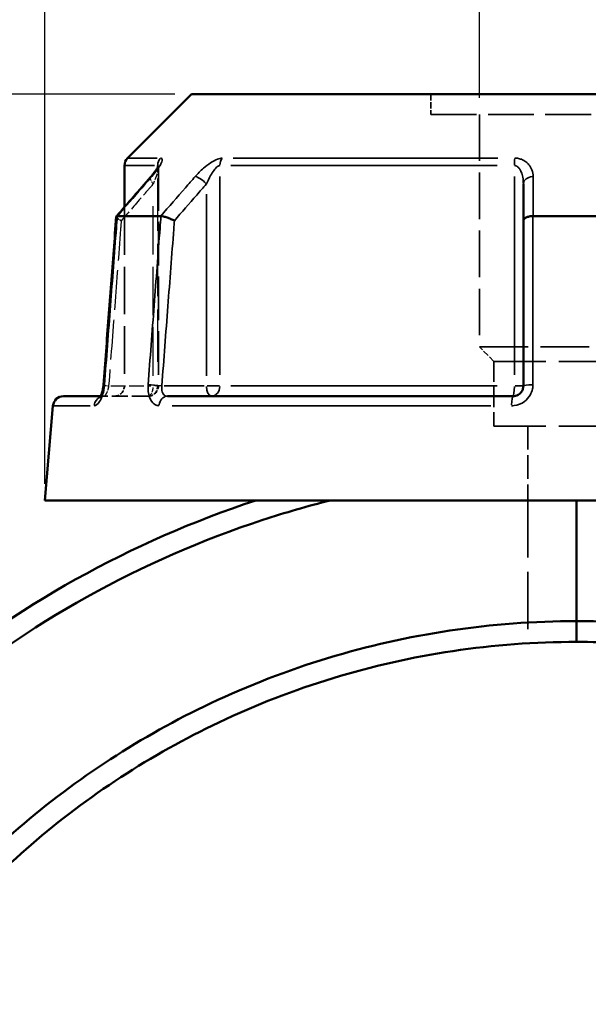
# Model space of a CAD drawing. Header units: millimetres. Extents: x 0 to 898, y 0 to 863.
# Tile 5 of 15: x 361 to 416, y 370 to 464. Entities that reach past the tile are written whole.
import ezdxf

# ---------------------------------------------------------------- set-up
doc = ezdxf.new("R2010")
doc.units = ezdxf.units.MM
doc.linetypes.add('DASHED', pattern=[0.2067, 0.1654, -0.0413])
for name, color, linetype, lineweight in [('Dimension (ANSI)', 7, 'Continuous', 25), ('Hidden (ANSI)', 7, 'DASHED', 35), ('Hidden Narrow (ANSI)', 7, 'DASHED', 25), ('Visible (ANSI)', 7, 'Continuous', 50), ('Visible Narrow (ANSI)', 7, 'Continuous', 35)]:
    doc.layers.add(name, color=color, linetype=linetype, lineweight=lineweight)
doc.styles.add('Note Text (ANSI)', font='tahoma.ttf')
doc.dimstyles.new('Default - mm (ANSI)', dxfattribs={"dimtxt": 3.048, "dimasz": 2.5, "dimexe": 3.175, "dimexo": 1.6002, "dimgap": 0.8, "dimtad": 0, "dimtoh": 1, "dimrnd": 1e-08, "dimzin": 4, "dimdsep": 46, "dimtxsty": 'Note Text (ANSI)', "dimcen": 0.09, "dimdle": 10, "dimclrd": 256, "dimclre": 256, "dimclrt": 256, "dimadec": 1, "dimazin": 1, "dimtfac": 1, "dimtofl": 0, "dimtmove": 0, "dimatfit": 3, "dimfxl": 1, "dimtolj": 1, "dimtzin": 4, "dimlwd": -1, "dimlwe": -1, "dimarcsym": 0})

# ---------------------------------------------------------------- blocks, each defined once
blk = doc.blocks.new('*D6')
at = {"layer": 'Defpoints', "color": 0, "transparency": 16777216}
for p in [(405.265, 496.827), (405.265, 455.109), (423.896, 455.109)]:
    blk.add_point(p, dxfattribs=at)
at = {"layer": 'Dimension (ANSI)', "transparency": 16777216}
for p, q in [((405.265, 456.709), (405.265, 500.002)), ((423.896, 456.709), (423.896, 500.002)), ((405.265, 496.827), (402.765, 496.827)), ((421.396, 496.827), (407.765, 496.827))]:
    blk.add_line(p, q, dxfattribs=at)
for points in [[(407.765, 497.244), (407.765, 496.41), (405.265, 496.827)], [(421.396, 497.244), (421.396, 496.41), (423.896, 496.827)]]:
    blk.add_solid(points, dxfattribs=at)
at = {"layer": 'Dimension (ANSI)', "transparency": 16777216, "insert": (392.242, 498.421), "char_height": 3.048, "attachment_point": 1, "style": 'Note Text (ANSI)'}
blk.add_mtext('\\A1;18.63', dxfattribs=at)
blk = doc.blocks.new('*D9')
at = {"layer": 'Defpoints', "color": 0, "transparency": 16777216}
for p in [(276.751, 457.058), (377.664, 457.058), (414.71, 222.06)]:
    blk.add_point(p, dxfattribs=at)
at = {"layer": 'Dimension (ANSI)', "transparency": 16777216}
for p, q in [((376.063, 457.058), (273.576, 457.058)), ((276.751, 454.558), (276.751, 356.519)), ((276.751, 224.56), (276.751, 342.6)), ((413.109, 222.06), (273.576, 222.06))]:
    blk.add_line(p, q, dxfattribs=at)
for points in [[(276.334, 454.558), (277.168, 454.558), (276.751, 457.058)], [(276.334, 224.56), (277.168, 224.56), (276.751, 222.06)]]:
    blk.add_solid(points, dxfattribs=at)
at = {"layer": 'Dimension (ANSI)', "transparency": 16777216, "insert": (275.164, 343.4), "char_height": 3.048, "attachment_point": 1, "rotation": 90, "style": 'Note Text (ANSI)'}
blk.add_mtext('\\A1;235.00', dxfattribs=at)
blk = doc.blocks.new('*D10')
at = {"layer": 'Defpoints', "color": 0, "transparency": 16777216}
for p in [(363.581, 512.073), (363.581, 418.073), (465.581, 418.073)]:
    blk.add_point(p, dxfattribs=at)
at = {"layer": 'Dimension (ANSI)', "transparency": 16777216}
for p, q in [((363.581, 419.674), (363.581, 515.248)), ((465.581, 419.674), (465.581, 515.248)), ((366.081, 512.073), (405.863, 512.073)), ((463.081, 512.073), (423.298, 512.073))]:
    blk.add_line(p, q, dxfattribs=at)
for points in [[(366.081, 512.49), (366.081, 511.657), (363.581, 512.073)], [(463.081, 512.49), (463.081, 511.657), (465.581, 512.073)]]:
    blk.add_solid(points, dxfattribs=at)
at = {"layer": 'Dimension (ANSI)', "transparency": 16777216, "insert": (406.663, 514.366), "char_height": 3.048, "attachment_point": 1, "style": 'Note Text (ANSI)'}
blk.add_mtext('\\A1;{\\fAIGDT|b0|i0;\\H3.0480;\\ln}\\fTahoma|b0|i0;\\H3.0480;102.00', dxfattribs=at)

msp = doc.modelspace()

# ---------------------------------------------------------------- linework, layer by layer
at = {"layer": 'Hidden (ANSI)', "ltscale": 3.71263}
msp.add_line((400.607, 457.058), (400.607, 455.109), dxfattribs=at)
at = {"layer": 'Hidden (ANSI)', "ltscale": 26.547085}
msp.add_line((400.607, 455.109), (428.554, 455.109), dxfattribs=at)
at = {"layer": 'Hidden (ANSI)', "ltscale": 26.965408}
msp.add_line((405.265, 455.109), (405.265, 432.814), dxfattribs=at)
at = {"layer": 'Hidden (ANSI)', "ltscale": 25.380066}
msp.add_line((374.487, 450.058), (374.487, 429.073), dxfattribs=at)
at = {"layer": 'Hidden (ANSI)', "ltscale": 27.651951}
msp.add_line((371.231, 446.22), (371.231, 429.073), dxfattribs=at)
at = {"layer": 'Hidden (ANSI)', "ltscale": 28.316891}
msp.add_line((405.265, 432.814), (423.896, 432.814), dxfattribs=at)
at = {"layer": 'Hidden (ANSI)', "ltscale": 3.763801}
msp.add_line((406.662, 431.417), (405.265, 432.814), dxfattribs=at)
at = {"layer": 'Hidden (ANSI)', "ltscale": 30.086697}
for p, q in [((406.662, 431.417), (422.499, 431.417)), ((406.662, 425.208), (422.499, 425.208))]:
    msp.add_line(p, q, dxfattribs=at)
at = {"layer": 'Hidden (ANSI)', "ltscale": 11.825066}
msp.add_line((406.662, 431.417), (406.662, 425.208), dxfattribs=at)
at = {"layer": 'Hidden (ANSI)', "ltscale": 1.470216}
msp.add_line((368.949, 428.073), (369.243, 428.073), dxfattribs=at)
at = {"layer": 'Hidden (ANSI)', "ltscale": 9.334328}
msp.add_line((373.487, 428.073), (369.243, 428.073), dxfattribs=at)
at = {"layer": 'Hidden (ANSI)', "ltscale": 13.589911}
msp.add_line((409.923, 425.208), (409.923, 418.073), dxfattribs=at)
at = {"layer": 'Hidden (ANSI)', "ltscale": 33.165714}
msp.add_line((409.923, 418.073), (409.923, 404.363), dxfattribs=at)
at = {"layer": 'Hidden (ANSI)', "ltscale": 2.991791}
for centre in [(370.231, 429.073), (373.487, 429.073)]:
    msp.add_arc(centre, 1, 270, 0, dxfattribs=at)
at = {"layer": 'Hidden (ANSI)', "ltscale": 10.167908}
msp.add_ellipse((10407.435, -11043.982), major_axis=(-355.219, 16216.756), ratio=0.871292, start_param=0.764219, end_param=0.764548, dxfattribs=at)
at = {"layer": 'Hidden (ANSI)', "ltscale": 4.578621}
msp.add_open_spline([(373.733, 449.098), (373.832, 449.212), (373.925, 449.325), (374.097, 449.543), (374.175, 449.648), (374.312, 449.845), (374.371, 449.937), (374.437, 450.053), (374.456, 450.088), (374.481, 450.139), (374.489, 450.158), (374.499, 450.181), (374.502, 450.188), (374.504, 450.195), (374.502, 450.191), (374.494, 450.152), (374.49, 450.128), (374.488, 450.08), (374.487, 450.069), (374.487, 450.058)], degree=3, knots=[0, 0, 0, 0, 0.0532636, 0.0532636, 0.1065273, 0.1065273, 0.1597909, 0.1597909, 0.1864227, 0.1864227, 0.2069394, 0.2069394, 0.2220218, 0.2220218, 0.2454412, 0.2454412, 0.2621344, 0.2621344, 0.2663181, 0.2663181, 0.2663181, 0.2663181], dxfattribs=at)
at = {"layer": 'Hidden (ANSI)', "ltscale": 0.735482}
msp.add_open_spline([(374.487, 450.058), (374.487, 450.101), (374.491, 450.13), (374.497, 450.172), (374.501, 450.183), (374.503, 450.191), (374.503, 450.192), (374.503, 450.192)], degree=3, knots=[0.07909903, 0.07909903, 0.07909903, 0.07909903, 0.09474523, 0.09474523, 0.11073774, 0.11073774, 0.11830044, 0.11830044, 0.11830044, 0.11830044], dxfattribs=at)
at = {"layer": 'Hidden (ANSI)', "ltscale": 2.089202}
msp.add_open_spline([(370.446, 445.304), (370.444, 445.281), (370.458, 445.252), (370.52, 445.177), (370.576, 445.129), (370.722, 445.026), (370.813, 444.971), (370.917, 444.915), (370.918, 444.914), (370.919, 444.913)], degree=3, knots=[-0.1095545, -0.1095545, -0.1095545, -0.1095545, -0.0780847, -0.0780847, -0.0392991, -0.0392991, 0, 0, 0.0004763, 0.0004763, 0.0004763, 0.0004763], dxfattribs=at)
at = {"layer": 'Hidden (ANSI)', "ltscale": 0.527502}
msp.add_open_spline([(369.186, 428.875), (369.194, 428.922), (369.2, 428.97), (369.21, 429.062), (369.214, 429.106), (369.218, 429.149)], degree=3, knots=[0.27967862, 0.27967862, 0.27967862, 0.27967862, 0.29808648, 0.29808648, 0.31481397, 0.31481397, 0.31481397, 0.31481397], dxfattribs=at)
at = {"layer": 'Hidden (ANSI)', "ltscale": 1.701024}
msp.add_open_spline([(368.87, 427.949), (368.87, 427.949), (368.87, 427.949), (368.87, 427.949), (368.879, 427.959), (368.926, 427.992), (368.964, 428.015), (369.078, 428.056), (369.157, 428.073), (369.243, 428.073)], degree=3, knots=[0.22729393, 0.22729393, 0.22729393, 0.22729393, 0.22772718, 0.22772718, 0.25682997, 0.25682997, 0.28516168, 0.28516168, 0.31481104, 0.31481104, 0.31481104, 0.31481104], dxfattribs=at)
at = {"layer": 'Hidden (ANSI)', "ltscale": 1.700917}
msp.add_open_spline([(369.243, 428.073), (369.139, 428.073), (369.048, 428.049), (368.934, 427.999), (368.902, 427.976), (368.874, 427.954), (368.87, 427.949), (368.87, 427.949)], degree=3, knots=[0, 0, 0, 0, 0.03548795, 0.03548795, 0.06659065, 0.06659065, 0.08751627, 0.08751627, 0.08751627, 0.08751627], dxfattribs=at)
at = {"layer": 'Hidden (ANSI)', "ltscale": 0.402963}
msp.add_open_spline([(368.9, 427.99), (368.901, 427.991), (368.902, 427.992), (368.916, 428.014), (368.932, 428.041), (368.949, 428.073)], degree=3, knots=[0.1229755, 0.1229755, 0.1229755, 0.1229755, 0.12462258, 0.12462258, 0.15044821, 0.15044821, 0.15044821, 0.15044821], dxfattribs=at)
at = {"layer": 'Hidden (ANSI)', "ltscale": 0.420625}
msp.add_open_spline([(369.106, 428.492), (369.119, 428.537), (369.13, 428.585), (369.146, 428.652), (369.15, 428.672), (369.154, 428.692)], degree=3, knots=[0.22725759, 0.22725759, 0.22725759, 0.22725759, 0.24742921, 0.24742921, 0.25543248, 0.25543248, 0.25543248, 0.25543248], dxfattribs=at)
at = {"layer": 'Hidden Narrow (ANSI)', "ltscale": 30.390652}
msp.add_line((374.414, 448.966), (374.414, 430.12), dxfattribs=at)
at = {"layer": 'Hidden Narrow (ANSI)', "ltscale": 28.110817}
msp.add_line((373.987, 430.042), (373.987, 447.473), dxfattribs=at)
at = {"layer": 'Hidden Narrow (ANSI)', "ltscale": 8.457208}
msp.add_line((369.928, 429.073), (373.774, 429.073), dxfattribs=at)
at = {"layer": 'Hidden Narrow (ANSI)', "ltscale": 1.795034}
msp.add_line((374.486, 429.073), (374.032, 429.073), dxfattribs=at)
at = {"layer": 'Hidden Narrow (ANSI)', "ltscale": 2.029475}
msp.add_ellipse((374.487, 448.442), major_axis=(-0.755, 0.656), ratio=0.354319, start_param=0.059198, end_param=1.124761, dxfattribs=at)
at = {"layer": 'Hidden Narrow (ANSI)', "ltscale": 1.797881}
msp.add_ellipse((370.215, 429.073), major_axis=(-0.997, 0.076), ratio=0.04373, start_param=0.052443, end_param=0.996415, dxfattribs=at)
at = {"layer": 'Hidden Narrow (ANSI)', "ltscale": 2.692601}
for ratio in [0.5, 0.926566]:
    msp.add_ellipse((373.487, 429.073), major_axis=(0, -1), ratio=ratio, start_param=0.07854, end_param=1.492257, dxfattribs=at)
at = {"layer": 'Hidden Narrow (ANSI)', "ltscale": 0.633739}
msp.add_ellipse((369.243, 427.073), major_axis=(0, 1), ratio=0.921327, start_param=0.018488, end_param=0.351264, dxfattribs=at)
at = {"layer": 'Hidden Narrow (ANSI)', "ltscale": 3.591758}
msp.add_open_spline([(374.48, 450.138), (374.483, 450.126), (374.485, 450.113), (374.491, 450.039), (374.484, 449.959), (374.453, 449.782), (374.431, 449.686), (374.362, 449.432), (374.309, 449.266), (374.172, 448.883), (374.084, 448.663), (373.987, 448.442)], degree=3, knots=[0.0537364, 0.0537364, 0.0537364, 0.0537364, 0.0672144, 0.0672144, 0.1229221, 0.1229221, 0.1744041, 0.1744041, 0.2513157, 0.2513157, 0.345416, 0.345416, 0.345416, 0.345416], dxfattribs=at)
at = {"layer": 'Hidden Narrow (ANSI)', "ltscale": 8.571431}
msp.add_open_spline([(373.987, 448.442), (373.677, 448.085), (373.367, 447.728), (373.056, 447.371), (372.344, 446.552), (371.632, 445.733), (370.919, 444.913)], degree=3, knots=[1.3637913, 1.3637913, 1.3637913, 1.3637913, 1.5154883, 1.5154883, 1.5154883, 1.8638144, 1.8638144, 1.8638144, 1.8638144], dxfattribs=at)
at = {"layer": 'Hidden Narrow (ANSI)', "ltscale": 23.077942}
msp.add_open_spline([(370.919, 444.913), (370.899, 444.648), (370.879, 444.383), (370.671, 441.645), (370.483, 439.171), (370.295, 436.698), (370.101, 434.157), (369.908, 431.615), (369.715, 429.073)], degree=3, knots=[0.665056, 0.665056, 0.665056, 0.665056, 0.744865, 0.744865, 1.489729, 1.489729, 1.489729, 2.255126, 2.255126, 2.255126, 2.255126], dxfattribs=at)
at = {"layer": 'Hidden Narrow (ANSI)', "ltscale": 2.712011}
msp.add_open_spline([(369.715, 429.073), (369.705, 429.007), (369.692, 428.941), (369.655, 428.772), (369.626, 428.672), (369.552, 428.459), (369.504, 428.354), (369.38, 428.144), (369.303, 428.073), (369.243, 428.073)], degree=3, knots=[0, 0, 0, 0, 0.0398263, 0.0398263, 0.1035483, 0.1035483, 0.1863869, 0.1863869, 0.314811, 0.314811, 0.314811, 0.314811], dxfattribs=at)
at = {"layer": 'Visible (ANSI)'}
for p, q in [((377.664, 457.058), (371.523, 450.918)), ((377.664, 457.058), (451.498, 457.058)), ((371.231, 450.211), (371.231, 446.22)), ((409.481, 448.442), (409.481, 444.913)), ((370.555, 445.363), (374.716, 445.363)), ((410.42, 445.363), (418.741, 445.363)), ((409.481, 444.913), (409.481, 429.073)), ((365.372, 428.073), (368.949, 428.073)), ((375.343, 428.073), (408.481, 428.073)), ((364.376, 427.161), (363.581, 418.073)), ((363.581, 418.073), (465.581, 418.073)), ((414.581, 418.073), (414.581, 406.487)), ((414.581, 406.487), (414.581, 418.073)), ((414.581, 404.498), (414.581, 406.487)), ((414.581, 406.487), (414.581, 404.498))]:
    msp.add_line(p, q, dxfattribs=at)
for centre, start, end in [((372.231, 450.211), 135, 180), ((365.372, 427.073), 90, 175)]:
    msp.add_arc(centre, 1, start, end, dxfattribs=at)
msp.add_ellipse((10572.79, -11234.12), major_axis=(359.055, -16485.108), ratio=0.871263, start_param=3.905923, end_param=3.906246, dxfattribs=at)
for points, knots in [([(374.503, 450.192), (374.503, 450.192), (374.502, 450.19), (374.496, 450.174), (374.488, 450.153), (374.455, 450.086), (374.426, 450.032), (374.34, 449.888), (374.277, 449.793), (374.134, 449.591), (374.052, 449.484), (373.891, 449.284), (373.814, 449.191), (373.733, 449.098)], [0.1183004, 0.1183004, 0.1183004, 0.1183004, 0.1298416, 0.1298416, 0.1559652, 0.1559652, 0.1953205, 0.1953205, 0.2485839, 0.2485839, 0.3018473, 0.3018473, 0.345416, 0.345416, 0.345416, 0.345416]), ([(370.446, 445.304), (370.364, 444.227), (370.282, 443.15), (370.118, 440.996), (370.037, 439.919), (369.873, 437.765), (369.791, 436.688), (369.627, 434.534), (369.545, 433.457), (369.381, 431.303), (369.3, 430.226), (369.218, 429.149)], [0.63343, 0.63343, 0.63343, 0.63343, 0.957769, 0.957769, 1.282109, 1.282109, 1.606448, 1.606448, 1.930787, 1.930787, 2.255126, 2.255126, 2.255126, 2.255126]), ([(370.544, 445.362), (370.492, 445.358), (370.46, 445.343), (370.448, 445.314), (370.446, 445.309), (370.446, 445.304)], [-0.15370835, -0.15370835, -0.15370835, -0.15370835, -0.11666606, -0.11666606, -0.10955446, -0.10955446, -0.10955446, -0.10955446]), ([(376.019, 444.913), (376.018, 444.914), (376.017, 444.915), (375.912, 444.971), (375.799, 445.026), (375.562, 445.129), (375.441, 445.177), (375.204, 445.26), (375.09, 445.294), (374.887, 445.343), (374.8, 445.358), (374.73, 445.362)], [-0.1538251, -0.1538251, -0.1538251, -0.1538251, -0.15335, -0.15335, -0.1141425, -0.1141425, -0.0754473, -0.0754473, -0.0369559, -0.0369559, 0, 0, 0, 0]), ([(410.395, 445.362), (410.272, 445.358), (410.153, 445.343), (409.93, 445.294), (409.829, 445.26), (409.66, 445.177), (409.594, 445.129), (409.504, 445.026), (409.481, 444.971), (409.481, 444.915), (409.481, 444.914), (409.481, 444.913)], [-0.1537082, -0.1537082, -0.1537082, -0.1537082, -0.116666, -0.116666, -0.0780848, -0.0780848, -0.039299, -0.039299, 0, 0, 0.0004764, 0.0004764, 0.0004764, 0.0004764]), ([(369.218, 429.149), (369.207, 429.012), (369.189, 428.874), (369.14, 428.615), (369.109, 428.493), (369.043, 428.285), (369.008, 428.196), (368.946, 428.064), (368.918, 428.016), (368.881, 427.962), (368.87, 427.949), (368.87, 427.949)], [0, 0, 0, 0, 0.0524687, 0.0524687, 0.1038572, 0.1038572, 0.1517375, 0.1517375, 0.1934363, 0.1934363, 0.2272939, 0.2272939, 0.2272939, 0.2272939]), ([(409.481, 429.073), (409.481, 429.008), (409.474, 428.942), (409.441, 428.774), (409.403, 428.674), (409.284, 428.463), (409.192, 428.357), (408.94, 428.168), (408.769, 428.1), (408.555, 428.076), (408.518, 428.073), (408.481, 428.073)], [0, 0, 0, 0, 0.0395748, 0.0395748, 0.1028944, 0.1028944, 0.1852099, 0.1852099, 0.2922201, 0.2922201, 0.3148111, 0.3148111, 0.3148111, 0.3148111]), ([(368.949, 428.073), (368.955, 428.085), (368.961, 428.097), (368.995, 428.168), (369.025, 428.24), (369.072, 428.375), (369.09, 428.432), (369.106, 428.492)], [0.15044821, 0.15044821, 0.15044821, 0.15044821, 0.15950627, 0.15950627, 0.20062077, 0.20062077, 0.22725759, 0.22725759, 0.22725759, 0.22725759]), ([(368.87, 427.949), (368.87, 427.949), (368.87, 427.95), (368.875, 427.955), (368.886, 427.968), (368.9, 427.99)], [0.08751627, 0.08751627, 0.08751627, 0.08751627, 0.09464308, 0.09464308, 0.1229755, 0.1229755, 0.1229755, 0.1229755]), ([(383.824, 418.073), (371.877, 414.147), (360.697, 407.906), (342.835, 392.845), (335.741, 384.523), (324.155, 365.266), (319.934, 354.175), (315.945, 332.958), (315.596, 322.945), (316.741, 313.108), (317.314, 308.189), (318.258, 303.315), (320.867, 293.764), (322.532, 289.089), (326.545, 280.041), (328.892, 275.67), (334.216, 267.33), (337.192, 263.361), (343.217, 256.475), (346.188, 253.489), (352.486, 247.921), (355.813, 245.339), (365.204, 238.97), (371.553, 235.606), (382.737, 231.159), (387.419, 229.691), (396.637, 227.539), (401.163, 226.81), (405.718, 226.398)], [0.316877, 0.316877, 0.316877, 0.316877, 0.699105, 0.699105, 1.027282, 1.027282, 1.382823, 1.382823, 1.684527, 1.684527, 1.684527, 1.83538, 1.83538, 1.986232, 1.986232, 2.137084, 2.137084, 2.287936, 2.287936, 2.416161, 2.416161, 2.544385, 2.544385, 2.762367, 2.762367, 2.911702, 2.911702, 3.051296, 3.051296, 3.051296, 3.051296]), ([(406.816, 228.3), (402.029, 228.686), (397.27, 229.431), (387.917, 231.62), (383.322, 233.064), (372.347, 237.438), (366.118, 240.746), (356.909, 247.008), (353.647, 249.547), (347.475, 255.02), (344.564, 257.955), (338.664, 264.721), (335.751, 268.62), (330.544, 276.811), (328.249, 281.103), (324.332, 289.984), (322.709, 294.573), (320.17, 303.942), (319.255, 308.722), (318.704, 313.544), (317.603, 323.189), (317.967, 333), (321.918, 353.773), (326.074, 364.624), (337.449, 383.45), (344.404, 391.58), (361.895, 406.286), (372.833, 412.375), (384.514, 416.206), (386.639, 416.903), (388.789, 417.526), (390.957, 418.073)], [-3.061038, -3.061038, -3.061038, -3.061038, -2.911702, -2.911702, -2.762367, -2.762367, -2.544385, -2.544385, -2.416161, -2.416161, -2.287936, -2.287936, -2.137084, -2.137084, -1.986232, -1.986232, -1.83538, -1.83538, -1.684527, -1.684527, -1.684527, -1.382823, -1.382823, -1.027282, -1.027282, -0.699105, -0.699105, -0.316877, -0.316877, -0.316877, -0.247346, -0.247346, -0.247346, -0.247346]), ([(414.581, 406.487), (410.518, 406.487), (406.456, 406.185), (398.472, 404.989), (394.549, 404.104), (386.875, 401.769), (383.124, 400.32), (372.858, 395.462), (366.643, 391.421), (355.763, 382.054), (351.041, 376.796), (344.722, 367.63), (342.639, 364.058), (339.033, 356.642), (337.51, 352.798), (335.059, 344.925), (334.132, 340.896), (332.892, 332.744), (332.581, 328.621), (332.581, 324.498), (332.581, 316.253), (333.834, 308.009), (339.31, 290.416), (344.165, 281.268), (356.272, 266.12), (363.246, 259.904), (379.672, 249.617), (389.305, 245.842), (404.332, 242.992), (409.456, 242.51), (414.581, 242.51)], [-3.141593, -3.141593, -3.141593, -3.141593, -2.992996, -2.992996, -2.846276, -2.846276, -2.699556, -2.699556, -2.430782, -2.430782, -2.174295, -2.174295, -2.023421, -2.023421, -1.872546, -1.872546, -1.721671, -1.721671, -1.570796, -1.570796, -1.570796, -1.269047, -1.269047, -0.896524, -0.896524, -0.55951, -0.55951, -0.187445, -0.187445, 0, 0, 0, 0]), ([(429.531, 243.884), (430.788, 244.117), (432.039, 244.38), (437.189, 245.586), (441.027, 246.788), (448.486, 249.739), (452.106, 251.489), (461.944, 257.168), (467.81, 261.701), (477.89, 271.923), (482.167, 277.546), (487.717, 287.193), (489.502, 290.921), (492.492, 298.603), (493.697, 302.557), (495.499, 310.601), (496.096, 314.691), (496.669, 322.914), (496.645, 327.048), (496.31, 331.155), (495.64, 339.371), (493.723, 347.484), (486.839, 364.573), (481.258, 373.296), (467.964, 387.41), (460.512, 393.039), (443.31, 401.96), (433.405, 404.943), (420.4, 406.332), (417.49, 406.487), (414.581, 406.487)], [-2.958276, -2.958276, -2.958276, -2.958276, -2.911507, -2.911507, -2.764789, -2.764789, -2.61807, -2.61807, -2.349236, -2.349236, -2.092824, -2.092824, -1.941993, -1.941993, -1.791163, -1.791163, -1.640332, -1.640332, -1.489501, -1.489501, -1.489501, -1.18784, -1.18784, -0.815349, -0.815349, -0.478433, -0.478433, -0.10643, -0.10643, 0, 0, 0, 0]), ([(414.581, 244.498), (409.596, 244.498), (404.611, 244.966), (389.989, 247.731), (380.613, 251.394), (364.61, 261.385), (357.809, 267.424), (345.985, 282.155), (341.231, 291.057), (335.847, 308.198), (334.603, 316.237), (334.581, 324.283), (334.57, 328.307), (334.863, 332.332), (336.052, 340.293), (336.948, 344.23), (339.321, 351.925), (340.799, 355.684), (344.305, 362.937), (346.332, 366.432), (352.487, 375.403), (357.092, 380.552), (367.713, 389.729), (373.784, 393.688), (383.818, 398.451), (387.485, 399.872), (394.989, 402.162), (398.825, 403.03), (406.634, 404.202), (410.607, 404.498), (414.581, 404.498)], [0, 0, 0, 0, 0.187445, 0.187445, 0.55951, 0.55951, 0.896524, 0.896524, 1.269047, 1.269047, 1.570796, 1.570796, 1.570796, 1.721671, 1.721671, 1.872546, 1.872546, 2.023421, 2.023421, 2.174295, 2.174295, 2.430782, 2.430782, 2.699556, 2.699556, 2.846276, 2.846276, 2.992996, 2.992996, 3.141593, 3.141593, 3.141593, 3.141593]), ([(414.581, 404.498), (417.426, 404.498), (420.272, 404.346), (432.992, 402.984), (442.678, 400.059), (459.489, 391.314), (466.767, 385.798), (479.734, 371.976), (485.168, 363.438), (491.85, 346.73), (493.702, 338.802), (494.334, 330.781), (494.649, 326.771), (494.662, 322.737), (494.082, 314.715), (493.489, 310.727), (491.711, 302.886), (490.526, 299.034), (487.592, 291.552), (485.843, 287.923), (480.413, 278.535), (476.235, 273.066), (466.399, 263.131), (460.681, 258.727), (451.099, 253.213), (447.573, 251.514), (440.312, 248.649), (436.577, 247.483), (431.69, 246.341), (430.597, 246.11), (429.5, 245.902)], [0, 0, 0, 0, 0.10643, 0.10643, 0.478433, 0.478433, 0.815349, 0.815349, 1.18784, 1.18784, 1.489501, 1.489501, 1.489501, 1.640332, 1.640332, 1.791163, 1.791163, 1.941993, 1.941993, 2.092824, 2.092824, 2.349236, 2.349236, 2.61807, 2.61807, 2.764789, 2.764789, 2.911507, 2.911507, 2.953496, 2.953496, 2.953496, 2.953496])]:
    msp.add_open_spline(points, degree=3, knots=knots, dxfattribs=at)
for points in [[(370.544, 445.362), (370.548, 445.363), (370.552, 445.363), (370.555, 445.363)], [(374.716, 445.363), (374.721, 445.363), (374.725, 445.363), (374.73, 445.362)], [(410.395, 445.362), (410.403, 445.363), (410.412, 445.363), (410.42, 445.363)], [(369.154, 428.692), (369.166, 428.751), (369.177, 428.813), (369.186, 428.875)]]:
    msp.add_open_spline(points, degree=3, dxfattribs=at)
at = {"layer": 'Visible Narrow (ANSI)'}
for p, q in [((371.531, 450.918), (374.381, 450.918)), ((381.653, 450.918), (407.019, 450.918)), ((374.107, 450.211), (371.239, 450.211)), ((374.414, 450.201), (374.414, 450.023)), ((406.967, 450.211), (381.429, 450.211)), ((380.376, 430.13), (380.376, 449.154)), ((408.618, 449.154), (408.618, 430.13)), ((379.087, 447.473), (379.087, 430.042)), ((378.874, 429.073), (375.028, 429.073)), ((380.33, 429.073), (379.151, 429.073)), ((381.429, 429.073), (406.967, 429.073)), ((409.478, 429.073), (408.689, 429.073)), ((367.945, 427.161), (364.386, 427.161)), ((406.373, 427.161), (375.79, 427.161))]:
    msp.add_line(p, q, dxfattribs=at)
for centre, major_axis, ratio, start_param, end_param in [((375.341, 450.211), (0, 1), 0.926566, 0.824668, 1.531526), ((381.165, 450.211), (0, -1), 0.789023, 3.966261, 4.673119), ((408.756, 450.211), (0, 1), 0.137542, 0.824668, 1.531526), ((374.487, 448.442), (-0.755, 0.656), 0.354319, 5.978161, 6.267131), ((378.587, 448.442), (-0.755, 0.656), 0.354319, 4.400804, 5.755338), ((410.481, 448.442), (-1, 0), 0.708638, 4.853399, 6.207933), ((370.215, 429.073), (-0.997, 0.076), 0.04373, 5.866569, 6.261258), ((374.315, 429.073), (0.997, -0.076), 0.04373, 1.123229, 2.46189), ((379.587, 429.073), (0, -1), 0.5, 4.790929, 6.204645), ((379.587, 429.073), (0, -1), 0.789023, 0.07854, 1.492257), ((408.481, 429.073), (0, -1), 0.137542, 0.07854, 1.492257), ((410.481, 429.073), (-1, 0), 0.08746, 4.870153, 6.208815), ((375.343, 427.073), (0, 1), 0.797365, 0.074176, 1.409353), ((408.481, 427.073), (0, 1), 0.123962, 0.074176, 1.409353), ((369.243, 427.073), (0, 1), 0.921327, 0.425441, 1.427841)]:
    msp.add_ellipse(centre, major_axis=major_axis, ratio=ratio, start_param=start_param, end_param=end_param, dxfattribs=at)
for points, knots in [([(373.845, 449.149), (374.037, 449.37), (374.213, 449.59), (374.486, 449.973), (374.592, 450.139), (374.729, 450.393), (374.772, 450.489), (374.831, 450.666), (374.844, 450.746), (374.825, 450.85), (374.804, 450.883), (374.746, 450.912), (374.718, 450.918), (374.685, 450.918)], [-0.345416, -0.345416, -0.345416, -0.345416, -0.2513157, -0.2513157, -0.1744041, -0.1744041, -0.1229221, -0.1229221, -0.0672144, -0.0672144, -0.0258517, -0.0258517, 0, 0, 0, 0]), ([(380.608, 450.918), (380.477, 450.918), (380.321, 450.883), (379.716, 450.653), (379.236, 450.316), (378.523, 449.699), (378.251, 449.425), (378.011, 449.149)], [-0.3454168, -0.3454168, -0.3454168, -0.3454168, -0.2827888, -0.2827888, -0.1173418, -0.1173418, 0, 0, 0, 0]), ([(410.415, 449.149), (410.415, 449.371), (410.377, 449.592), (410.232, 449.976), (410.14, 450.141), (409.932, 450.394), (409.835, 450.489), (409.599, 450.666), (409.456, 450.746), (409.177, 450.85), (409.049, 450.883), (408.831, 450.912), (408.745, 450.918), (408.658, 450.918)], [-0.3454158, -0.3454158, -0.3454158, -0.3454158, -0.2508172, -0.2508172, -0.1741557, -0.1741557, -0.1230504, -0.1230504, -0.0672144, -0.0672144, -0.0258517, -0.0258517, 0, 0, 0, 0]), ([(374.414, 450.211), (374.43, 450.211), (374.444, 450.205), (374.466, 450.181), (374.475, 450.163), (374.48, 450.138)], [0, 0, 0, 0, 0.02585168, 0.02585168, 0.05373644, 0.05373644, 0.05373644, 0.05373644]), ([(379.087, 448.442), (379.207, 448.718), (379.343, 448.992), (379.698, 449.609), (379.936, 449.946), (380.235, 450.176), (380.312, 450.211), (380.376, 450.211)], [0, 0, 0, 0, 0.1173418, 0.1173418, 0.2827888, 0.2827888, 0.3454168, 0.3454168, 0.3454168, 0.3454168]), ([(408.618, 450.211), (408.661, 450.211), (408.703, 450.205), (408.81, 450.175), (408.873, 450.143), (409.01, 450.039), (409.08, 449.959), (409.196, 449.782), (409.244, 449.687), (409.346, 449.434), (409.391, 449.269), (409.462, 448.885), (409.481, 448.664), (409.481, 448.442)], [0, 0, 0, 0, 0.0258517, 0.0258517, 0.0672144, 0.0672144, 0.1230504, 0.1230504, 0.1741557, 0.1741557, 0.2508172, 0.2508172, 0.3454158, 0.3454158, 0.3454158, 0.3454158]), ([(370.555, 445.363), (371.342, 446.268), (372.128, 447.173), (372.915, 448.079), (373.225, 448.435), (373.535, 448.792), (373.845, 449.149)], [-1.9002789, -1.9002789, -1.9002789, -1.9002789, -1.5154883, -1.5154883, -1.5154883, -1.3637913, -1.3637913, -1.3637913, -1.3637913]), ([(378.011, 449.149), (377.7, 448.792), (377.389, 448.435), (377.079, 448.078), (376.291, 447.173), (375.503, 446.268), (374.716, 445.363)], [-2.8539276, -2.8539276, -2.8539276, -2.8539276, -2.7022086, -2.7022086, -2.7022086, -2.31744, -2.31744, -2.31744, -2.31744]), ([(410.42, 445.363), (410.419, 446.268), (410.418, 447.173), (410.416, 448.079), (410.416, 448.435), (410.415, 448.792), (410.415, 449.149)], [-1.9002789, -1.9002789, -1.9002789, -1.9002789, -1.5154875, -1.5154875, -1.5154875, -1.3637913, -1.3637913, -1.3637913, -1.3637913]), ([(376.019, 444.913), (376.732, 445.733), (377.444, 446.552), (378.156, 447.371), (378.467, 447.728), (378.777, 448.085), (379.087, 448.442)], [2.3539045, 2.3539045, 2.3539045, 2.3539045, 2.7022086, 2.7022086, 2.7022086, 2.8539276, 2.8539276, 2.8539276, 2.8539276]), ([(369.313, 429.161), (369.507, 431.702), (369.7, 434.244), (369.893, 436.785), (370.081, 439.259), (370.269, 441.732), (370.486, 444.591), (370.515, 444.977), (370.544, 445.362)], [-2.255126, -2.255126, -2.255126, -2.255126, -1.489729, -1.489729, -1.489729, -0.744865, -0.744865, -0.628707, -0.628707, -0.628707, -0.628707]), ([(374.73, 445.362), (374.701, 444.977), (374.671, 444.591), (374.454, 441.732), (374.265, 439.259), (374.077, 436.785), (373.884, 434.244), (373.69, 431.702), (373.497, 429.161)], [-2.831034, -2.831034, -2.831034, -2.831034, -2.714877, -2.714877, -1.970012, -1.970012, -1.970012, -1.204615, -1.204615, -1.204615, -1.204615]), ([(410.397, 429.161), (410.397, 431.702), (410.397, 434.244), (410.396, 436.785), (410.396, 439.259), (410.395, 441.732), (410.395, 444.591), (410.395, 444.977), (410.395, 445.362)], [-2.255126, -2.255126, -2.255126, -2.255126, -1.489729, -1.489729, -1.489729, -0.744865, -0.744865, -0.628707, -0.628707, -0.628707, -0.628707]), ([(374.815, 429.073), (375.008, 431.615), (375.201, 434.157), (375.395, 436.698), (375.583, 439.171), (375.771, 441.645), (375.979, 444.383), (375.999, 444.648), (376.019, 444.913)], [1.204615, 1.204615, 1.204615, 1.204615, 1.970012, 1.970012, 1.970012, 2.714877, 2.714877, 2.794686, 2.794686, 2.794686, 2.794686]), ([(368.325, 427.161), (368.495, 427.161), (368.682, 427.301), (368.952, 427.721), (369.048, 427.933), (369.184, 428.357), (369.232, 428.558), (369.288, 428.896), (369.303, 429.028), (369.313, 429.161)], [-0.314811, -0.314811, -0.314811, -0.314811, -0.1863869, -0.1863869, -0.1035483, -0.1035483, -0.0398263, -0.0398263, 0, 0, 0, 0]), ([(373.497, 429.161), (373.489, 429.054), (373.486, 428.948), (373.495, 428.431), (373.582, 428.039), (373.854, 427.516), (374.012, 427.345), (374.304, 427.191), (374.425, 427.161), (374.549, 427.161)], [-0.3148135, -0.3148135, -0.3148135, -0.3148135, -0.282847, -0.282847, -0.1571372, -0.1571372, -0.0604374, -0.0604374, 0, 0, 0, 0]), ([(375.343, 428.073), (375.272, 428.073), (375.203, 428.089), (375.042, 428.166), (374.959, 428.251), (374.824, 428.513), (374.789, 428.709), (374.801, 428.967), (374.807, 429.02), (374.815, 429.073)], [0, 0, 0, 0, 0.0604374, 0.0604374, 0.1571372, 0.1571372, 0.282847, 0.282847, 0.3148135, 0.3148135, 0.3148135, 0.3148135]), ([(408.357, 427.161), (408.433, 427.161), (408.51, 427.165), (408.945, 427.213), (409.295, 427.349), (409.809, 427.729), (409.997, 427.939), (410.24, 428.362), (410.316, 428.562), (410.384, 428.898), (410.397, 429.029), (410.397, 429.161)], [-0.3148111, -0.3148111, -0.3148111, -0.3148111, -0.2922201, -0.2922201, -0.1852099, -0.1852099, -0.1028944, -0.1028944, -0.0395748, -0.0395748, 0, 0, 0, 0])]:
    msp.add_open_spline(points, degree=3, knots=knots, dxfattribs=at)

# ---------------------------------------------------------------- dimensions: what is measured, and where the dimension line sits
at = {"layer": 'Dimension (ANSI)'}
dim = msp.add_linear_dim(base=(363.581, 512.073), p1=(465.581, 418.073), p2=(363.581, 418.073), angle=180, text='{\\fAIGDT|b0|i0;\\H3.0480;\\ln}\\fTahoma|b0|i0;\\H3.0480;<>', dimstyle='Default - mm (ANSI)', override={"dimgap": 0.8, "dimtoh": 0, "dimdec": 2, "dimtol": 0, "dimlim": 0, "dimtp": 0, "dimtm": 0, "dimtdec": 2, "dimatfit": 1}, dxfattribs=at)
dim.commit()
dim.dimension.update_dxf_attribs({"geometry": '*D10', "text_midpoint": (414.581, 512.073), "dimtype": 160})
for base, p1, p2, angle, override, picture, middle in [((405.265, 496.827), (423.896, 455.109), (405.265, 455.109), 180, {"dimgap": 0.8, "dimtoh": 0, "dimdec": 2, "dimtol": 0, "dimlim": 0, "dimtp": 0, "dimtm": 0, "dimtdec": 2, "dimatfit": 2}, '*D6', (397.103, 496.827)), ((276.751, 457.058), (414.71, 222.06), (377.664, 457.058), 90, {"dimgap": 0.8, "dimtoh": 0, "dimdec": 2, "dimtol": 0, "dimlim": 0, "dimtp": 0, "dimtm": 0, "dimtdec": 2, "dimatfit": 1}, '*D9', (276.751, 349.559))]:
    dim = msp.add_linear_dim(base=base, p1=p1, p2=p2, angle=angle, dimstyle='Default - mm (ANSI)', override=override, dxfattribs=at)
    dim.commit()
    dim.dimension.update_dxf_attribs({"geometry": picture, "text_midpoint": middle, "dimtype": 160})

doc.saveas('drawing.dxf')
